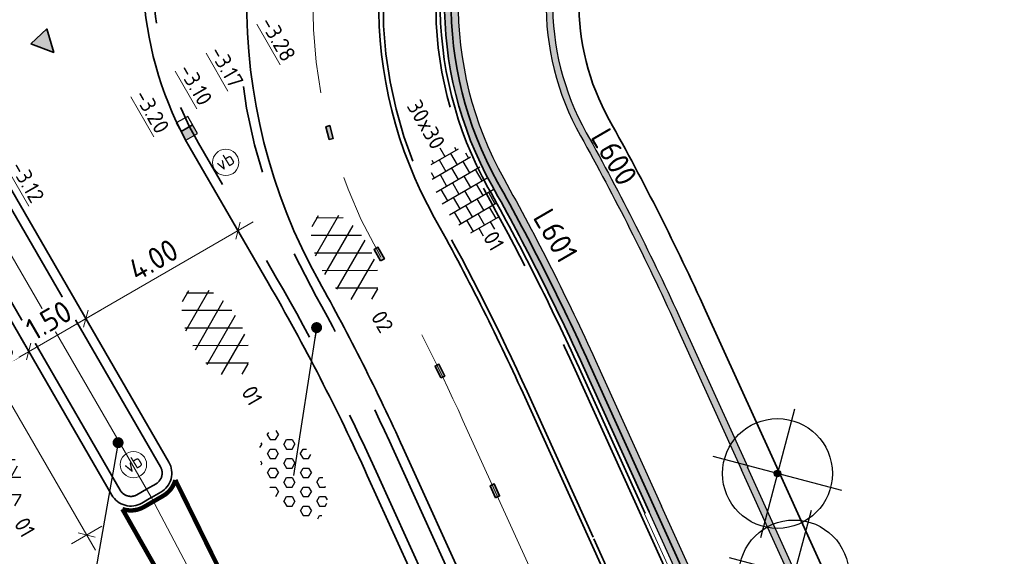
# Model space of a CAD drawing. Header units: metres. Extents: x 111691 to 117439, y 474133 to 478789.
# Tile 33 of 127: x 114630 to 114652, y 476065 to 476077. Entities that reach past the tile are written whole.
import ezdxf
from ezdxf.enums import TextEntityAlignment as Align

# ---------------------------------------------------------------- set-up
doc = ezdxf.new("R2010")
doc.units = ezdxf.units.M
for name, pattern in [('AM-AS', [16, 10, -2, 2, -2]), ('VH-GAZONBAND_100X200', [9.5, 7.5, -2]), ('VH-OPSLUITBAND_80X200', [14, 8, -2, 2, -2]), ('VH-RWSBAND', [24, 10, -2, 2, -2, 2, -2, 2, -2])]:
    doc.linetypes.add(name, pattern=pattern)
doc.layers.get('Defpoints').update_dxf_attribs({"lineweight": 25})
for name, color, linetype, lineweight in [('N-WE-AM-AS-G', 10, 'AM-AS', 18), ('N-WE-IE-MEUBILAIR_WEGMEUBILAIR_PAAL-S', 7, 'Continuous', 25), ('N-WE-IE-TERREINAFSCHEIDING_KUNSTMATIG_HEKWERK-G', 20, 'IE-TERREINAFSCHEIDING-KUNSTMATIG', 35), ('N-WE-IE-TERREINAFSCHEIDING_NATUURLIJK-G', 60, 'IE-TERREINAFSCHEIDING-NATUURLIJK', 35), ('N-WE-KW-KUNSTERK_DAMWAND_L600-G', 5, 'Continuous', 30), ('N-WE-KW-KUNSTERK_DAMWAND_L601-G', 5, 'Continuous', 30), ('N-WE-KW-KUNSTWERK_KEERCONSTRUCTIE-A', 251, 'Continuous', 30), ('N-WE-RI-HWA_KOLK-S', 150, 'Continuous', 25), ('N-WE-VH-HOOGTELABEL-T18', 2, 'Continuous', 18), ('N-WE-VH-KANTOPSLUITING_GAZONBAND_100X200-G', 90, 'VH-GAZONBAND_100X200', 35), ('N-WE-VH-KANTOPSLUITING_OPSLUITBAND_100X200-G', 150, 'Continuous', 35), ('N-WE-VH-KANTOPSLUITING_OPSLUITBAND_80X200-G', 150, 'VH-OPSLUITBAND_80X200', 35), ('N-WE-VH-KANTOPSLUITING_TROTTOIRBAND_RWS_110 220-G', 210, 'VH-RWSBAND', 35), ('N-WE-VH-KANTOPSLUITING_VOORKANTBAND-G', 7, 'Continuous', 35), ('N-WE-VH-MAATVOERING-M', 7, 'Continuous', 18), ('N-WE-VH-VERHARDING-M-50', 7, 'Continuous', 18), ('N-WE-VH-VERHARDING_ASFALT-S', 7, 'Continuous', 25), ('N-WE-VH-VERHARDING_ASFALT_ROOD-S', 1, 'Continuous', 25), ('N-WE-VH-VERHARDING_LAGE_BEPLANTING-S', 70, 'Continuous', 25), ('N-WE-VH-VERHARDING_TEGEL-S', 7, 'Continuous', 25), ('N-WE-VW-MARKERING-G', 7, 'Continuous', 35), ('N-WE-VW-MARKERING_LANGS_STREEP_GETROKKEN_010-G', 7, 'Continuous', 25), ('V-WE-GR-BOOM-S', 253, 'Continuous', 25), ('X-XX-AL-AANPIJLING-T25', 7, 'Continuous', 25), ('X-XX-AL-AANPIJLING_SYMBOLEN-T25', 7, 'Continuous', 25)]:
    doc.layers.add(name, color=color, linetype=linetype, lineweight=lineweight)
doc.layers.add('N-WE-VW-MARKERING_DWARS_DRIEHOEK_5050-A', color=7, linetype='Continuous')
doc.layers.add('N-WE-VW-MARKERING_LANGS_STREEP_30270_010-A', color=7, linetype='Continuous')
doc.styles.add('ISO', font='NLCS-ISO.ttf')
doc.styles.add('NLCS-ISO', font='NLCS-ISO.ttf')
doc.styles.add('NLCS-ISO-ANNOTATIEF-T25', font='NLCS-ISO.ttf', dxfattribs={"height": 2.5})
doc.styles.add('NLCS-ISO-M200-T18', font='NLCS-ISO.ttf', dxfattribs={"height": 0.36})
doc.linetypes.add('IE-TERREINAFSCHEIDING-KUNSTMATIG', pattern='A,4,[82,NLCS.SHX,S=0.75,R=90,X=0,Y=0],4,-2', length=10)
doc.linetypes.add('IE-TERREINAFSCHEIDING-NATUURLIJK', pattern='A,4,[67,NLCS.SHX,S=0.75,R=45,X=0,Y=0],4,-1.5', length=9.5)
doc.dimstyles.new('M200T25-PIJL', dxfattribs={"dimscale": 0.2, "dimtxt": 2.5, "dimasz": 2, "dimexe": 1, "dimexo": 0.25, "dimgap": 0.75, "dimtad": 1, "dimzin": 0, "dimdsep": 46, "dimtxsty": 'ISO', "dimcen": 0, "dimdle": 1, "dimse1": 1, "dimse2": 1, "dimclrt": 2, "dimazin": 0, "dimtfac": 1, "dimtdec": 4, "dimtmove": 2, "dimatfit": 3, "dimfxl": 1, "dimtolj": 1, "dimtzin": 0, "dimarcsym": 0})
doc.dimstyles.new('NLCS-ANNOTATIEF-T25-SCHRAP_L2_H1', dxfattribs={"dimtxt": 2.5, "dimasz": 1.4, "dimexe": 2, "dimexo": 2, "dimgap": 0.7, "dimtad": 1, "dimzin": 0, "dimdsep": 46, "dimtxsty": 'NLCS-ISO-ANNOTATIEF-T25', "dimblk": 'OBLIQUE', "dimcen": 0, "dimdle": 2, "dimclrd": 256, "dimclre": 256, "dimclrt": 256, "dimadec": 1, "dimazin": 0, "dimtfac": 1, "dimtdec": 3, "dimtofl": 0, "dimtmove": 0, "dimatfit": 3, "dimldrblk": 'OBLIQUE', "dimfxl": 2, "dimfxlon": 1, "dimtfillclr": 256, "dimtolj": 1, "dimtzin": 0, "dimlwd": -1, "dimlwe": -1, "dimarcsym": 0})

# ---------------------------------------------------------------- blocks, each defined once
blk = doc.blocks.new('_Oblique')
at = {"color": 0, "linetype": 'ByBlock', "lineweight": -2}
blk.add_line((-0.5, -0.5), (0.5, 0.5), dxfattribs=at)
blk = doc.blocks.new('*D31')
at = {"layer": 'Defpoints', "color": 0, "transparency": 16777216}
for p in [(114634.61, 476072.778), (114634.946, 476072.197), (114631.147, 476070.776)]:
    blk.add_point(p, dxfattribs=at)
at = {"layer": 'N-WE-VH-MAATVOERING-M', "transparency": 16777216}
for p, q in [((114634.81, 476072.432), (114635.146, 476071.851)), ((114631.137, 476069.994), (114635.292, 476072.397)), ((114631.347, 476070.43), (114631.683, 476069.848))]:
    blk.add_line(p, q, dxfattribs=at)
at = {"layer": 'N-WE-VH-MAATVOERING-M', "transparency": 16777216, "xscale": 0.28, "yscale": 0.28, "zscale": 0.28}
for p, rotation in [((114634.946, 476072.197), 30.04159614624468), ((114631.483, 476070.194), 210.0415961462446)]:
    blk.add_blockref('_Oblique', p, dxfattribs=dict(at, rotation=rotation))
at = {"layer": 'N-WE-VH-MAATVOERING-M', "transparency": 16777216, "insert": (114633.019, 476071.533), "char_height": 0.5, "attachment_point": 5, "rotation": 30.0416, "style": 'NLCS-ISO-ANNOTATIEF-T25', "bg_fill": 3, "box_fill_scale": 1.1, "bg_fill_color": 256, "bg_fill_true_color": 13158600, "bg_fill_transparency": 0}
blk.add_mtext('\\A1;4.00', dxfattribs=at)
blk = doc.blocks.new('*D32')
at = {"layer": 'N-WE-VH-MAATVOERING-M', "transparency": 16777216}
for p, q in [((114631.321, 476070.475), (114631.683, 476069.848)), ((114631.829, 476070.395), (114629.838, 476069.243)), ((114630.023, 476069.724), (114630.385, 476069.097))]:
    blk.add_line(p, q, dxfattribs=at)
at = {"layer": 'N-WE-VH-MAATVOERING-M', "transparency": 16777216, "xscale": 0.28, "yscale": 0.28, "zscale": 0.28}
for p, rotation in [((114631.483, 476070.194), 30.04159614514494), ((114630.185, 476069.444), 210.0415961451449)]:
    blk.add_blockref('_Oblique', p, dxfattribs=dict(at, rotation=rotation))
at = {"layer": 'N-WE-VH-MAATVOERING-M', "transparency": 16777216, "insert": (114630.639, 476070.157), "char_height": 0.5, "attachment_point": 5, "rotation": 30.0416, "style": 'NLCS-ISO-ANNOTATIEF-T25', "bg_fill": 3, "box_fill_scale": 1.1, "bg_fill_color": 256, "bg_fill_true_color": 13158600, "bg_fill_transparency": 0}
blk.add_mtext('\\A1;1.50', dxfattribs=at)
at = {"layer": 'Defpoints', "color": 0, "transparency": 16777216}
for p in [(114631.121, 476070.821), (114629.822, 476070.07), (114630.185, 476069.444)]:
    blk.add_point(p, dxfattribs=at)
blk = doc.blocks.new('*D33')
at = {"layer": 'Defpoints', "color": 0, "transparency": 16777216}
for p in [(114629.768, 476070.164), (114630.185, 476069.444), (114626.305, 476068.16)]:
    blk.add_point(p, dxfattribs=at)
at = {"layer": 'N-WE-VH-MAATVOERING-M', "transparency": 16777216}
for p, q in [((114629.984, 476069.79), (114630.385, 476069.097)), ((114626.375, 476067.24), (114630.531, 476069.644)), ((114626.521, 476067.787), (114626.921, 476067.094))]:
    blk.add_line(p, q, dxfattribs=at)
at = {"layer": 'N-WE-VH-MAATVOERING-M', "transparency": 16777216, "xscale": 0.28, "yscale": 0.28, "zscale": 0.28}
for p, rotation in [((114630.185, 476069.444), 30.04177155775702), ((114626.721, 476067.44), 210.0417715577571)]:
    blk.add_blockref('_Oblique', p, dxfattribs=dict(at, rotation=rotation))
at = {"layer": 'N-WE-VH-MAATVOERING-M', "transparency": 16777216, "insert": (114628.258, 476068.78), "char_height": 0.5, "attachment_point": 5, "rotation": 30.0418, "style": 'NLCS-ISO-ANNOTATIEF-T25', "bg_fill": 3, "box_fill_scale": 1.1, "bg_fill_color": 256, "bg_fill_true_color": 13158600, "bg_fill_transparency": 0}
blk.add_mtext('\\A1;4.00', dxfattribs=at)
blk = doc.blocks.new('SVH-ASFALT-SO')
at = {"ltscale": 0.1}
for p, q in [((-1.91, 0.69), (0.95, 5.64)), ((0, 0), (3.27, 5.66)), ((4.87, 0.12), (1.65, 5.7)), ((-3.36, 2.17), (-1.83, 4.83)), ((0.36, -0.07), (-2.31, 4.55)), ((2.75, -0.22), (-0.47, 5.37)), ((2.18, -0.23), (5.32, 5.22)), ((6.7, 0.95), (4.04, 5.55)), ((4.66, 0.07), (7.07, 4.25)), ((7.83, 2.99), (7.15, 4.18)), ((-2.72, 1.26), (-3.45, 2.54))]:
    blk.add_line(p, q, dxfattribs=at)
at = {"style": 'NLCS-ISO'}
blk.add_attdef('KLEUR', text='', height=1.8, dxfattribs=at).set_placement((9.49, 2.74), align=Align.MIDDLE_LEFT)
at = {"style": 'NLCS-ISO', "flags": 1}
blk.add_attdef('FUNCTIE', text='', height=1.8, dxfattribs=at).set_placement((0.12, -3.58), align=Align.MIDDLE_CENTER)
blk = doc.blocks.new('SVH-TEGEL_300X300_DUN_HALFST-SO')
for p, q in [((-3.7, 2.25), (-3, 2.25)), ((-3, -2.52), (-3, 2.52)), ((-1.5, -2.87), (-1.5, 2.87)), ((-1.5, 2.25), (0, 2.25)), ((0, -2.97), (0, 2.97)), ((1.5, -2.87), (1.5, 2.87)), ((1.5, 2.25), (3, 2.25)), ((3, -2.52), (3, 2.52)), ((-4.89, 1.5), (-4.5, 1.5)), ((-4.5, -1.8), (-4.5, 1.8)), ((-3, 1.5), (-1.5, 1.5)), ((0, 1.5), (1.5, 1.5)), ((3, 1.5), (4.5, 1.5)), ((4.5, -1.8), (4.5, 1.8)), ((-5.66, 0), (-4.5, 0)), ((-4.5, 0.75), (-3, 0.75)), ((-3, 0), (-1.5, 0)), ((-1.5, 0.75), (0, 0.75)), ((0, 0), (1.5, 0)), ((1.5, 0.75), (3, 0.75)), ((3, 0), (4.5, 0)), ((4.5, 0.75), (5.48, 0.75)), ((-4.5, -0.75), (-3, -0.75)), ((-1.5, -0.75), (0, -0.75)), ((1.5, -0.75), (3, -0.75)), ((4.5, -0.75), (5.48, -0.75)), ((-4.89, -1.5), (-4.5, -1.5)), ((-3, -1.5), (-1.5, -1.5)), ((0, -1.5), (1.5, -1.5)), ((3, -1.5), (4.5, -1.5)), ((-3.7, -2.25), (-3, -2.25)), ((-1.5, -2.25), (0, -2.25)), ((1.5, -2.25), (3, -2.25))]:
    blk.add_line(p, q)
at = {"style": 'NLCS-ISO'}
blk.add_attdef('FORMAAT', text='', height=1.8, dxfattribs=at).set_placement((-5.76, 0), align=Align.MIDDLE_RIGHT)
blk.add_attdef('KLEUR', text='', height=1.8, dxfattribs=at).set_placement((5.58, 0), align=Align.MIDDLE_LEFT)
at = {"style": 'NLCS-ISO', "flags": 1}
blk.add_attdef('FUNCTIE', text='', height=1.8, dxfattribs=at).set_placement((0.12, -3.58), align=Align.MIDDLE_CENTER)
blk = doc.blocks.new('*D88')
at = {"layer": 'Defpoints', "color": 0, "transparency": 16777216}
for p in [(114627.968, 476074.774), (114632.974, 476066.117), (114631.504, 476065.267)]:
    blk.add_point(p, dxfattribs=at)
at = {"layer": 'N-WE-VH-MAATVOERING-M', "transparency": 16777216}
for p, q in [((114626.297, 476074.27), (114631.704, 476064.921)), ((114626.844, 476074.124), (114626.151, 476073.723)), ((114631.85, 476065.467), (114631.158, 476065.067))]:
    blk.add_line(p, q, dxfattribs=at)
at = {"layer": 'N-WE-VH-MAATVOERING-M', "transparency": 16777216, "xscale": 0.28, "yscale": 0.28, "zscale": 0.28}
for p, rotation in [((114626.498, 476073.923), 120.0415961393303), ((114631.504, 476065.267), 300.0415961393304)]:
    blk.add_blockref('_Oblique', p, dxfattribs=dict(at, rotation=rotation))
at = {"layer": 'N-WE-VH-MAATVOERING-M', "transparency": 16777216, "insert": (114629.338, 476069.79), "char_height": 0.5, "attachment_point": 5, "rotation": 300.0416, "style": 'NLCS-ISO-ANNOTATIEF-T25', "bg_fill": 3, "box_fill_scale": 1.1, "bg_fill_color": 256, "bg_fill_true_color": 13158600, "bg_fill_transparency": 0}
blk.add_mtext('\\A1;10.00', dxfattribs=at)
blk = doc.blocks.new('SVH-GRASPLAAT-SO')
at = {"ltscale": 0.1}
for p, q in [((-2.06, 2.47), (-1.86, 2.81)), ((-1.75, 1.93), (-2.06, 2.47)), ((-1.12, 1.93), (-0.81, 2.47)), ((-0.81, 2.47), (-1.07, 2.92)), ((1.69, 2.47), (1.88, 2.8)), ((2, 1.93), (1.69, 2.47)), ((2.63, 1.93), (2.94, 2.47)), ((2.94, 2.47), (2.89, 2.56)), ((-3.93, 1.39), (-3.62, 1.93)), ((-3.62, 0.85), (-3.93, 1.39)), ((-3.62, 1.93), (-3, 1.93)), ((-2.68, 1.39), (-3, 1.93)), ((-3, 0.85), (-2.68, 1.39)), ((-1.75, 1.93), (-1.12, 1.93)), ((-0.18, 1.39), (0.13, 1.93)), ((0.13, 0.85), (-0.18, 1.39)), ((0.13, 1.93), (0.75, 1.93)), ((1.07, 1.39), (0.75, 1.93)), ((0.75, 0.85), (1.07, 1.39)), ((2, 1.93), (2.63, 1.93)), ((3.57, 1.39), (3.88, 1.93)), ((3.88, 0.85), (3.57, 1.39)), ((3.88, 1.93), (4.31, 1.93)), ((4.5, 0.85), (4.82, 1.39)), ((4.82, 1.39), (4.63, 1.71)), ((-5.5, -0.24), (-5.66, 0.04)), ((-5.42, 0.85), (-4.87, 0.85)), ((-4.56, 0.3), (-4.87, 0.85)), ((-4.87, -0.24), (-4.56, 0.3)), ((-3.62, 0.85), (-3, 0.85)), ((-2.06, 0.3), (-1.75, 0.85)), ((-1.75, -0.24), (-2.06, 0.3)), ((-1.75, 0.85), (-1.12, 0.85)), ((-0.81, 0.3), (-1.12, 0.85)), ((-1.12, -0.24), (-0.81, 0.3)), ((0.13, 0.85), (0.75, 0.85)), ((1.69, 0.3), (2, 0.85)), ((2, -0.24), (1.69, 0.3)), ((2, 0.85), (2.63, 0.85)), ((2.94, 0.3), (2.63, 0.85)), ((2.63, -0.24), (2.94, 0.3)), ((3.88, 0.85), (4.5, 0.85)), ((5.44, 0.3), (5.57, 0.52)), ((5.66, -0.07), (5.44, 0.3)), ((-5.5, -0.24), (-4.87, -0.24)), ((-3.93, -0.78), (-3.62, -0.24)), ((-3.62, -1.32), (-3.93, -0.78)), ((-3.62, -0.24), (-3, -0.24)), ((-2.68, -0.78), (-3, -0.24)), ((-3, -1.32), (-2.68, -0.78)), ((-1.75, -0.24), (-1.12, -0.24)), ((-0.18, -0.78), (0.13, -0.24)), ((0.13, -1.32), (-0.18, -0.78)), ((0.13, -0.24), (0.75, -0.24)), ((1.07, -0.78), (0.75, -0.24)), ((0.75, -1.32), (1.07, -0.78)), ((2, -0.24), (2.63, -0.24)), ((3.57, -0.78), (3.88, -0.24)), ((3.88, -1.32), (3.57, -0.78)), ((3.88, -0.24), (4.5, -0.24)), ((4.82, -0.78), (4.5, -0.24)), ((4.5, -1.32), (4.82, -0.78)), ((-5.07, -1.32), (-4.87, -1.32)), ((-4.66, -1.69), (-4.87, -1.32)), ((-3.62, -1.32), (-3, -1.32)), ((-2.06, -1.86), (-1.75, -1.32)), ((-1.75, -2.4), (-2.06, -1.86)), ((-1.75, -1.32), (-1.12, -1.32)), ((-0.81, -1.86), (-1.12, -1.32)), ((-1.12, -2.4), (-0.81, -1.86)), ((0.13, -1.32), (0.75, -1.32)), ((1.69, -1.86), (2, -1.32)), ((2, -2.4), (1.69, -1.86)), ((2, -1.32), (2.63, -1.32)), ((2.94, -1.86), (2.63, -1.32)), ((2.63, -2.4), (2.94, -1.86)), ((3.88, -1.32), (4.5, -1.32)), ((-3.33, -2.4), (-3, -2.4)), ((-2.91, -2.55), (-3, -2.4)), ((-1.75, -2.4), (-1.12, -2.4)), ((-0.18, -2.94), (0.13, -2.4)), ((-0.17, -2.97), (-0.18, -2.94)), ((0.13, -2.4), (0.75, -2.4)), ((1.05, -2.92), (0.75, -2.4)), ((2, -2.4), (2.63, -2.4))]:
    blk.add_line(p, q, dxfattribs=at)
at = {"style": 'NLCS-ISO', "flags": 1}
blk.add_attdef('FUNCTIE', text='', height=1.8, dxfattribs=at).set_placement((0.12, -3.58), align=Align.MIDDLE_CENTER)
blk = doc.blocks.new('V-SGR-BOOM_01')
at = {"ltscale": 0.1}
h = blk.add_hatch(color=256, dxfattribs=at)
edge = h.paths.add_edge_path()
edge.add_arc((0, 0), 0.15, 0, 360)
at = {"color": 1, "lineweight": -3}
for p, q in [((-2.146, 2.146), (2.146, -2.146)), ((2.146, 2.146), (-2.146, -2.146))]:
    blk.add_line(p, q, dxfattribs=at)
for radius in [2.5, 0.045]:
    blk.add_circle((0, 0), radius)
at = {"ltscale": 0.1}
blk.add_circle((0, 0), 0.15, dxfattribs=at)
blk = doc.blocks.new('N-SRI-KOLK_RWS-SO')
at = {"ltscale": 0.1}
blk.add_hatch(color=256, dxfattribs=at).paths.add_polyline_path([(0, 0), (1.125, 0), (1.125, 1.5), (0, 1.5)])
blk.add_line((0, 0), (0, 1.5), dxfattribs=at)
at = {"flags": 128}
blk.add_lwpolyline([(-1.125, 0), (1.125, 0), (1.125, 1.5), (-1.125, 1.5)], close=True, dxfattribs=at)
at = {"ltscale": 0.1, "flags": 128}
blk.add_lwpolyline([(0, 0), (1.125, 0), (1.125, 1.5), (0, 1.5)], close=True, dxfattribs=at)
blk = doc.blocks.new('SIE-WEG_PAAL_VERKEERSBORD-SO')
at = {"color": 0, "linetype": 'ByBlock', "lineweight": 18}
blk.add_circle((0, 0), 1.5, dxfattribs=at)
at = {"color": 0, "linetype": 'ByBlock', "lineweight": 18, "style": 'NLCS-ISO'}
blk.add_text('vb', height=1.5, dxfattribs=at).set_placement((0, 0.13), align=Align.MIDDLE_CENTER)

msp = doc.modelspace()

# ---------------------------------------------------------------- hatches: boundary and pattern name
at = {"layer": 'N-WE-KW-KUNSTWERK_KEERCONSTRUCTIE-A'}
h = msp.add_hatch(color=256, dxfattribs=at)
h.dxf.hatch_style = 1
h.paths.add_polyline_path([(114645.789, 476094.664), (114645.52, 476094.51), (114646.671, 476092.496), (114645.707, 476091.937, 0.237079), (114642.756, 476087.43, -0.105422), (114640.83, 476081.698, 0.266835), (114640.722, 476073.23, -0.020777), (114642.799, 476069.113), (114644.303, 476065.795), (114651.2, 476050.583, 0.022651), (114653.029, 476046.991), (114660.524, 476033.787), (114660.793, 476033.94), (114653.298, 476047.144, -0.022645), (114651.483, 476050.709), (114644.585, 476065.923), (114643.081, 476069.241, 0.020777), (114640.993, 476073.381, -0.266835), (114641.097, 476081.54, 0.105422), (114643.064, 476087.395, -0.237079), (114645.863, 476091.669), (114647.093, 476092.383)])
h = msp.add_hatch(color=256, dxfattribs=at)
h.dxf.hatch_style = 1
h.paths.add_polyline_path([(114642.947, 476080.446, 0.105422), (114645.2, 476087.15, -0.26728), (114647.3, 476089.991), (114647.24, 476090.128, 0.26728), (114645.051, 476087.167, -0.105422), (114642.818, 476080.522, 0.266835), (114642.74, 476074.355, -0.020777), (114644.903, 476070.067), (114646.407, 476066.749), (114653.304, 476051.536, 0.022651), (114655.038, 476048.132), (114662.533, 476034.927), (114662.663, 476035.001), (114655.168, 476048.206, -0.022645), (114653.441, 476051.597), (114646.543, 476066.811), (114645.039, 476070.129, 0.020777), (114642.871, 476074.428, -0.266835)])
at = {"layer": 'N-WE-VW-MARKERING_DWARS_DRIEHOEK_5050-A'}
h = msp.add_hatch(color=256, dxfattribs=at)
h.dxf.hatch_style = 1
h.paths.add_polyline_path([(114630.23, 476076.451), (114630.596, 476076.792), (114630.754, 476076.255)])
at = {"layer": 'N-WE-VW-MARKERING_LANGS_STREEP_30270_010-A'}
h = msp.add_hatch(color=256, dxfattribs=at)
h.dxf.hatch_style = 1
h.paths.add_polyline_path([(114637.018, 476074.274), (114637.115, 476074.299), (114637.038, 476074.589), (114636.942, 476074.564)])
h = msp.add_hatch(color=256, dxfattribs=at)
h.dxf.hatch_style = 1
h.paths.add_polyline_path([(114638.19, 476071.507), (114638.277, 476071.556), (114638.132, 476071.818), (114638.044, 476071.769)])
h = msp.add_hatch(color=256, dxfattribs=at)
h.dxf.hatch_style = 1
h.paths.add_polyline_path([(114639.56, 476068.842), (114639.65, 476068.886), (114639.52, 476069.156), (114639.43, 476069.112)])
h = msp.add_hatch(color=256, dxfattribs=at)
h.dxf.hatch_style = 1
h.paths.add_polyline_path([(114640.809, 476066.116), (114640.9, 476066.157), (114640.776, 476066.43), (114640.685, 476066.389)])

# ---------------------------------------------------------------- linework, layer by layer
at = {"layer": 'N-WE-AM-AS-G', "flags": 128}
msp.add_lwpolyline([(114681.341, 475990.431, 0.052582), (114680.209, 475993.026), (114673.897, 476004.148), (114665.062, 476019.715), (114661.305, 476026.333), (114650.42, 476045.511, -0.022645), (114648.469, 476049.343), (114641.571, 476064.557), (114640.066, 476067.874, 0.020777), (114638.102, 476071.768, -0.266837), (114638.248, 476083.226, 0.174617), (114639.709, 476090.883)], format="xyb", dxfattribs=at)
at = {"layer": 'N-WE-AM-AS-G'}
msp.add_lwpolyline([(114621.711, 476085.595), (114632.97, 476066.126)], dxfattribs=at)
msp.add_lwpolyline([(114632.97, 476066.126), (114644.448, 476044.412, 0.007498), (114644.88, 476043.623), (114668.896, 476001.31, -0.41596), (114661.271, 475973.986), (114658.874, 475972.644)], format="xyb", dxfattribs=at)
at = {"layer": 'N-WE-IE-TERREINAFSCHEIDING_KUNSTMATIG_HEKWERK-G', "flags": 128}
for points in [[(114645.65, 476094.584), (114646.874, 476092.441), (114645.782, 476091.808, 0.237079), (114642.905, 476087.413, -0.105422), (114640.959, 476081.622, 0.266835), (114640.853, 476073.303, -0.020777), (114642.935, 476069.175), (114644.439, 476065.857)], [(114660.654, 476033.861), (114653.159, 476047.065, -0.022645), (114651.337, 476050.643), (114644.439, 476065.857)]]:
    msp.add_lwpolyline(points, format="xyb", dxfattribs=at)
at = {"layer": 'N-WE-IE-TERREINAFSCHEIDING_KUNSTMATIG_HEKWERK-G'}
msp.add_lwpolyline([(114645.65, 476094.584), (114646.875, 476092.441), (114645.782, 476091.808, 0.237079), (114642.905, 476087.413, -0.105422), (114640.959, 476081.622, 0.266835), (114640.853, 476073.303, -0.020777), (114642.935, 476069.175), (114644.44, 476065.857)], format="xyb", dxfattribs=at)
at = {"layer": 'N-WE-IE-TERREINAFSCHEIDING_NATUURLIJK-G', "ltscale": 0.5, "flags": 128}
for points in [[(114647.54, 476089.441, 0.26728), (114645.796, 476087.082, -0.105422), (114643.464, 476080.14, 0.266835), (114643.395, 476074.72, -0.020777), (114645.586, 476070.377), (114647.09, 476067.059)], [(114662.691, 476036.167), (114655.69, 476048.502, -0.022645), (114653.988, 476051.845), (114647.09, 476067.059)]]:
    msp.add_lwpolyline(points, format="xyb", dxfattribs=at)
at = {"layer": 'N-WE-KW-KUNSTERK_DAMWAND_L600-G', "flags": 128}
for points in [[(114647.24, 476090.128, 0.26728), (114645.051, 476087.167, -0.105422), (114642.818, 476080.522, 0.266835), (114642.74, 476074.355, -0.020777), (114644.903, 476070.067), (114646.407, 476066.749)], [(114647.3, 476089.991, 0.26728), (114645.2, 476087.15, -0.105422), (114642.947, 476080.446, 0.266835), (114642.871, 476074.428, -0.020777), (114645.039, 476070.129), (114646.544, 476066.811)], [(114662.533, 476034.927), (114655.038, 476048.132, -0.022645), (114653.305, 476051.535), (114646.407, 476066.749)], [(114662.663, 476035.001), (114655.168, 476048.206, -0.022645), (114653.441, 476051.597), (114646.543, 476066.811)]]:
    msp.add_lwpolyline(points, format="xyb", dxfattribs=at)
at = {"layer": 'N-WE-KW-KUNSTERK_DAMWAND_L601-G', "flags": 128}
for points in [[(114645.789, 476094.664), (114647.093, 476092.383), (114645.863, 476091.669, 0.237079), (114643.064, 476087.395, -0.105422), (114641.097, 476081.54, 0.266835), (114640.993, 476073.381, -0.020777), (114643.081, 476069.241), (114644.586, 476065.923)], [(114645.52, 476094.51), (114646.671, 476092.496), (114645.707, 476091.937, 0.237079), (114642.756, 476087.43, -0.105422), (114640.83, 476081.698, 0.266835), (114640.722, 476073.23, -0.020777), (114642.799, 476069.113), (114644.303, 476065.795)], [(114660.524, 476033.787), (114653.029, 476046.991, -0.022645), (114651.201, 476050.581), (114644.303, 476065.795)], [(114660.793, 476033.94), (114653.298, 476047.144, -0.022645), (114651.483, 476050.709), (114644.585, 476065.923)]]:
    msp.add_lwpolyline(points, format="xyb", dxfattribs=at)
at = {"layer": 'N-WE-VH-KANTOPSLUITING_GAZONBAND_100X200-G', "flags": 128}
for points in [[(114643.028, 476065.217), (114641.524, 476068.535, 0.020777), (114639.499, 476072.548, -0.266835), (114639.625, 476082.411, 0.186827), (114641.178, 476091.742, 0.186827)], [(114659.306, 476033.096), (114651.811, 476046.3, -0.022645), (114649.926, 476050.003), (114643.028, 476065.217)]]:
    msp.add_lwpolyline(points, format="xyb", dxfattribs=at)
at = {"layer": 'N-WE-VH-KANTOPSLUITING_OPSLUITBAND_100X200-G', "flags": 128}
msp.add_lwpolyline([(114684.711, 475984.986, 0.151344), (114682.645, 475994.408), (114676.332, 476005.53), (114667.497, 476021.097), (114652.855, 476046.893, -0.022645), (114651.019, 476050.499), (114644.121, 476065.713)], format="xyb", dxfattribs=at)
at = {"layer": 'N-WE-VH-KANTOPSLUITING_OPSLUITBAND_80X200-G', "flags": 128}
msp.add_lwpolyline([(114645.411, 476094.499), (114646.485, 476092.619), (114645.607, 476092.11, 0.237079), (114642.558, 476087.453, -0.105422), (114640.658, 476081.8, 0.266835), (114640.547, 476073.132, -0.020777), (114642.617, 476069.031), (114644.121, 476065.713)], format="xyb", dxfattribs=at)
at = {"layer": 'N-WE-VH-KANTOPSLUITING_TROTTOIRBAND_RWS_110 220-G'}
msp.add_lwpolyline([(114632.865, 476066.308), (114633.081, 476066.433, 0.414214), (114633.183, 476066.815), (114628.928, 476074.174, 0.414214), (114628.545, 476074.276), (114628.329, 476074.151), (114628.112, 476074.026, 0.414214), (114628.01, 476073.643), (114632.266, 476066.285, 0.414214), (114632.648, 476066.183), (114632.864, 476066.308)], format="xyb", dxfattribs=at)
at = {"layer": 'N-WE-VH-KANTOPSLUITING_VOORKANTBAND-G', "flags": 128}
for points in [[(114645.498, 476094.548), (114646.621, 476092.583), (114645.657, 476092.024, 0.237079), (114642.657, 476087.442, -0.105422), (114640.744, 476081.749, 0.266835), (114640.635, 476073.181, -0.020777), (114642.708, 476069.072), (114644.212, 476065.754)], [(114642.937, 476065.176), (114641.433, 476068.494, 0.020777), (114639.412, 476072.499, -0.266835), (114639.539, 476082.462, 0.188185), (114641.066, 476091.789, 0.188631)], [(114682.736, 475981.731, 0.210565), (114681.514, 475993.767), (114675.201, 476004.889), (114666.366, 476020.455), (114651.725, 476046.251, -0.022645), (114649.835, 476049.962), (114642.937, 476065.176)]]:
    msp.add_lwpolyline(points, format="xyb", dxfattribs=at)
at = {"layer": 'N-WE-VH-KANTOPSLUITING_VOORKANTBAND-G'}
for points in [[(114645.52, 476094.51), (114646.671, 476092.496), (114645.707, 476091.937, 0.237079), (114642.756, 476087.43, -0.105422), (114640.83, 476081.698, 0.266835), (114640.722, 476073.23, -0.020777), (114642.799, 476069.113), (114644.303, 476065.795)], [(114632.975, 476066.117), (114633.191, 476066.242, 0.414214), (114633.374, 476066.926), (114629.118, 476074.284, 0.414214), (114628.435, 476074.466), (114628.219, 476074.341), (114628.002, 476074.216, 0.414214), (114627.82, 476073.533), (114632.075, 476066.175, 0.414214), (114632.758, 476065.992), (114632.974, 476066.117)]]:
    msp.add_lwpolyline(points, format="xyb", dxfattribs=at)
at = {"layer": 'N-WE-VH-VERHARDING-M-50', "flags": 128}
msp.add_lwpolyline([(114684.79, 475984.979, 0.151344), (114682.714, 475994.448), (114676.401, 476005.57), (114667.566, 476021.136), (114652.925, 476046.932, -0.022645), (114651.092, 476050.532), (114644.194, 476065.746)], format="xyb", dxfattribs=at)
at = {"layer": 'N-WE-VW-MARKERING-G'}
for points in [[(114630.23, 476076.451), (114630.596, 476076.792), (114630.754, 476076.255)], [(114637.018, 476074.274), (114637.115, 476074.299), (114637.038, 476074.589), (114636.942, 476074.564)], [(114638.19, 476071.507), (114638.277, 476071.556), (114638.132, 476071.818), (114638.044, 476071.769)], [(114639.56, 476068.842), (114639.65, 476068.886), (114639.52, 476069.156), (114639.43, 476069.112)], [(114640.809, 476066.116), (114640.9, 476066.157), (114640.776, 476066.43), (114640.685, 476066.389)]]:
    msp.add_lwpolyline(points, close=True, dxfattribs=at)
at = {"layer": 'N-WE-VW-MARKERING_LANGS_STREEP_GETROKKEN_010-G', "const_width": 0.1}
msp.add_lwpolyline([(114643.887, 476045.473), (114632.316, 476065.856, 0.215592), (114632.808, 476065.906), (114633.241, 476066.156, 0.19789), (114633.52, 476066.518)], format="xyb", close=True, dxfattribs=at)

# ---------------------------------------------------------------- block references
at = {"layer": 'N-WE-IE-MEUBILAIR_WEGMEUBILAIR_PAAL-S', "xscale": 0.2, "yscale": 0.2, "zscale": 0.2, "rotation": 31.41507594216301}
msp.add_blockref('SIE-WEG_PAAL_VERKEERSBORD-SO', (114634.666, 476073.751), dxfattribs=at)
at = {"layer": 'N-WE-RI-HWA_KOLK-S', "xscale": 0.2, "yscale": 0.2, "zscale": 0.2, "rotation": 298.9901260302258}
msp.add_blockref('N-SRI-KOLK_RWS-SO', (114633.652, 476074.458), dxfattribs=at)
at = {"layer": 'N-WE-VH-VERHARDING_ASFALT_ROOD-S', "xscale": 0.2, "yscale": 0.2, "zscale": 0.2, "rotation": 300.1117835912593}
msp.add_blockref('SVH-ASFALT-SO', (114636.686, 476071.693), dxfattribs=at).add_auto_attribs({'KLEUR': '02'})
at = {"layer": 'N-WE-VH-VERHARDING_LAGE_BEPLANTING-S', "xscale": 0.2, "yscale": 0.2, "zscale": 0.2, "rotation": 300.1117835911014}
msp.add_blockref('SVH-GRASPLAAT-SO', (114636.206, 476066.619), dxfattribs=at)
at = {"layer": 'N-WE-VH-VERHARDING_TEGEL-S', "xscale": 0.2, "yscale": 0.2, "zscale": 0.2, "rotation": 300.1117835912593}
msp.add_blockref('SVH-TEGEL_300X300_DUN_HALFST-SO', (114640.104, 476073.104), dxfattribs=at).add_auto_attribs({'FORMAAT': '30x30', 'KLEUR': '01'})
at = {"layer": 'V-WE-GR-BOOM-S', "xscale": 0.4999999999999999, "yscale": 0.4999999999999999, "zscale": 0.4999999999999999, "rotation": 300.1117835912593}
for p in [(114647.222, 476066.667), (114647.597, 476064.357)]:
    msp.add_blockref('V-SGR-BOOM_01', p, dxfattribs=at)

# ---------------------------------------------------------------- texts
at = {"layer": 'N-WE-VH-HOOGTELABEL-T18', "style": 'NLCS-ISO-M200-T18'}
for s, p in [('%%U-3.28', (114635.438, 476076.938)), ('%%U-3.17', (114634.287, 476076.271)), ('%%U-3.10', (114633.582, 476075.862))]:
    msp.add_text(s, height=0.36, rotation=299.7212, dxfattribs=at).set_placement(p)
at = {"layer": 'X-XX-AL-AANPIJLING-T25', "char_height": 0.5, "width": 1.35001, "attachment_point": 1, "rotation": 300.1118, "style": 'NLCS-ISO-ANNOTATIEF-T25'}
for s, insert in [('L600', (114643.386, 476074.582)), ('L601', (114642.075, 476072.751))]:
    msp.add_mtext(s, dxfattribs=dict(at, insert=insert))

# ---------------------------------------------------------------- leaders
at = {"layer": 'X-XX-AL-AANPIJLING_SYMBOLEN-T25'}
for points in [[(114636.735, 476069.989), (114636.206, 476066.619)], [(114632.218, 476067.369), (114631.472, 476063.109)]]:
    msp.add_leader(points, dimstyle='M200T25-PIJL', override={"dimasz": 1.25, "dimgap": 0.14, "dimtad": 0, "dimldrblk": 'Dot', "dimfxl": 1.5, "dimarcsym": 1}, dxfattribs=at)

# ---------------------------------------------------------------- next in the draw order: dimensions: what is measured, and where the dimension line sits
at = {"layer": 'N-WE-VH-MAATVOERING-M'}
dim = msp.add_aligned_dim(p1=(114631.147, 476070.776), p2=(114634.61, 476072.778), distance=-0.672, dimstyle='NLCS-ANNOTATIEF-T25-SCHRAP_L2_H1', override={"dimtfill": 1}, dxfattribs=at)
dim.commit()
dim.dimension.update_dxf_attribs({"geometry": '*D31', "text_midpoint": (114633.019, 476071.533)})

# ---------------------------------------------------------------- next in the draw order: block references
at = {"layer": 'N-WE-VH-VERHARDING_ASFALT-S', "xscale": 0.2, "yscale": 0.2, "zscale": 0.2, "rotation": 300.1117835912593}
msp.add_blockref('SVH-ASFALT-SO', (114633.738, 476069.983), dxfattribs=at).add_auto_attribs({'KLEUR': '01'})

# ---------------------------------------------------------------- next in the draw order: dimensions: what is measured, and where the dimension line sits
at = {"layer": 'N-WE-VH-MAATVOERING-M'}
dim = msp.add_aligned_dim(p1=(114631.121, 476070.821), p2=(114629.822, 476070.07), distance=0.724, dimstyle='NLCS-ANNOTATIEF-T25-SCHRAP_L2_H1', override={"dimtfill": 1}, dxfattribs=at)
dim.commit()
dim.dimension.update_dxf_attribs({"geometry": '*D32', "text_midpoint": (114630.639, 476070.157)})

# ---------------------------------------------------------------- next in the draw order: dimensions: what is measured, and where the dimension line sits
dim = msp.add_aligned_dim(p1=(114626.305, 476068.16), p2=(114629.768, 476070.164), distance=-0.832, dimstyle='NLCS-ANNOTATIEF-T25-SCHRAP_L2_H1', override={"dimtfill": 1}, dxfattribs=at)
dim.commit()
dim.dimension.update_dxf_attribs({"geometry": '*D33', "text_midpoint": (114628.258, 476068.78)})

# ---------------------------------------------------------------- next in the draw order: block references
at = {"layer": 'N-WE-VH-VERHARDING_ASFALT-S', "xscale": 0.2, "yscale": 0.2, "zscale": 0.2, "rotation": 300.1117835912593}
msp.add_blockref('SVH-ASFALT-SO', (114628.566, 476066.983), dxfattribs=at).add_auto_attribs({'KLEUR': '01'})

# ---------------------------------------------------------------- next in the draw order: dimensions: what is measured, and where the dimension line sits
at = {"layer": 'N-WE-VH-MAATVOERING-M'}
dim = msp.add_aligned_dim(p1=(114627.968, 476074.774), p2=(114632.974, 476066.117), distance=-1.698, dimstyle='NLCS-ANNOTATIEF-T25-SCHRAP_L2_H1', override={"dimtfill": 1}, dxfattribs=at)
dim.commit()
dim.dimension.update_dxf_attribs({"geometry": '*D88', "text_midpoint": (114629.338, 476069.79)})

# ---------------------------------------------------------------- next in the draw order: linework, layer by layer
at = {"layer": 'N-WE-VH-KANTOPSLUITING_TROTTOIRBAND_RWS_110 220-G', "flags": 128}
msp.add_lwpolyline([(114638.121, 476089.511, 0.167682), (114634.149, 476082.932, -0.041106), (114633.545, 476080.933, 0.228761), (114634.049, 476074.187), (114635.825, 476071.116, -0.024665), (114638.09, 476066.713), (114639.494, 476063.615), (114646.392, 476048.401, 0.022645), (114648.437, 476044.385), (114655.445, 476032.038, 0.327921), (114656.295, 476031.676), (114648.924, 476044.662, -0.022645), (114646.902, 476048.632), (114640.004, 476063.846), (114638.5, 476067.164, 0.020777), (114636.6, 476070.93, -0.266835), (114636.767, 476084.102, 0.145555)], format="xyb", close=True, dxfattribs=at)
at = {"layer": 'N-WE-VH-KANTOPSLUITING_VOORKANTBAND-G'}
msp.add_lwpolyline([(114638.313, 476089.948, 0.176846), (114633.934, 476082.978, -0.041106), (114633.341, 476081.014, 0.228761), (114633.859, 476074.077), (114635.635, 476071.006, -0.024665), (114637.889, 476066.622), (114639.294, 476063.524), (114646.192, 476048.31, 0.022645), (114648.246, 476044.277), (114655.255, 476031.928, 0.409683), (114656.61, 476031.565), (114656.61, 476031.565), (114649.115, 476044.77, -0.022645), (114647.103, 476048.723), (114640.204, 476063.937), (114638.7, 476067.255, 0.020777), (114636.792, 476071.038, -0.266835), (114636.957, 476083.99, 0.156519), (114638.313, 476089.948)], format="xyb", dxfattribs=at)

# ---------------------------------------------------------------- next in the draw order: block references
at = {"layer": 'N-WE-IE-MEUBILAIR_WEGMEUBILAIR_PAAL-S', "xscale": 0.2, "yscale": 0.2, "zscale": 0.2, "rotation": 31.41507594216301}
msp.add_blockref('SIE-WEG_PAAL_VERKEERSBORD-SO', (114632.568, 476066.868), dxfattribs=at)

# ---------------------------------------------------------------- next in the draw order: texts
at = {"layer": 'N-WE-VH-HOOGTELABEL-T18', "style": 'NLCS-ISO-M200-T18'}
for s, p in [('%%U-3.20', (114632.574, 476075.277)), ('%%U-3.12', (114629.76, 476073.646))]:
    msp.add_text(s, height=0.36, rotation=299.7212, dxfattribs=at).set_placement(p)

doc.saveas('drawing.dxf')
